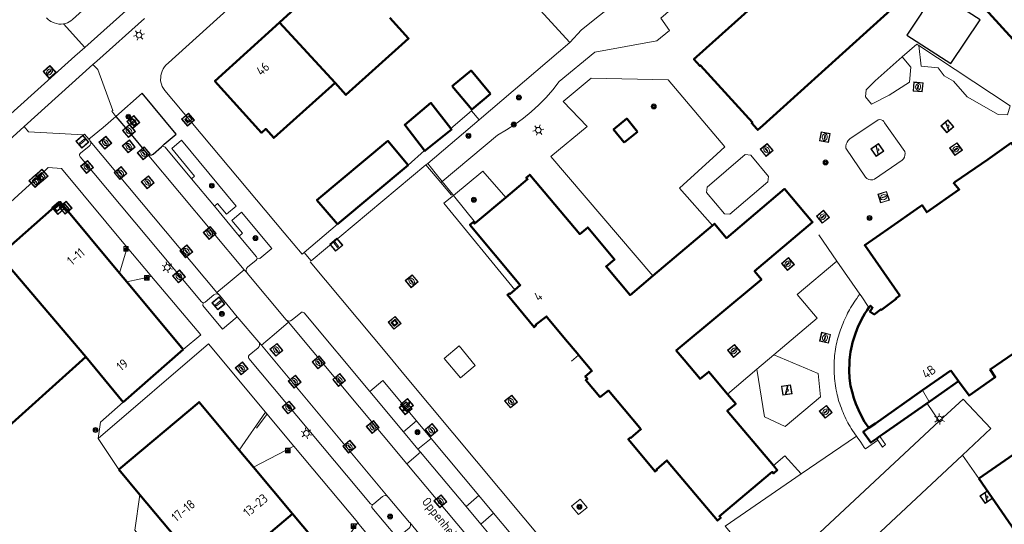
# Model space of a CAD drawing. Header units: metres. Extents: x 94279 to 96109, y 461866 to 463040.
# Tile 38 of 175: x 94638 to 94745, y 462854 to 462909. Entities that reach past the tile are written whole.
import ezdxf
from ezdxf.enums import TextEntityAlignment as Align

# ---------------------------------------------------------------- set-up
doc = ezdxf.new("R2010")
doc.units = ezdxf.units.M
doc.layers.get('0').update_dxf_attribs({"linetype": 'CONTINUOUS'})
for name, color, linetype, lineweight in [('B_BEBOUWINGSGRENS_0', 132, 'CONTINUOUS', 50), ('B_LUIFEL_1', 132, 'CONTINUOUS', 50), ('B_TUSSENMUUR_0', 132, 'CONTINUOUS', 50), ('G_GRENS_ALGEMEEN_0', 251, 'CONTINUOUS', 13), ('Q_BOOM_0', 251, 'CONTINUOUS', 13), ('Q_BRANDKRAAN_0', 251, 'CONTINUOUS', 13), ('Q_CAI-KAST_0', 251, 'CONTINUOUS', 13), ('Q_ELEKTRAKAST_0', 251, 'CONTINUOUS', 13), ('Q_FIETSENREK_0', 251, 'CONTINUOUS', 13), ('Q_FIETSENREK_LIJN_0', 251, 'CONTINUOUS', 13), ('Q_GASPUT_0', 251, 'CONTINUOUS', 13), ('Q_INSPECTIE_OF_RIOOLPUT_0', 251, 'CONTINUOUS', 13), ('Q_KOLK_0', 251, 'CONTINUOUS', 13), ('Q_KUNSTOBJECT_0', 251, 'CONTINUOUS', 13), ('Q_LICHTMAST_0', 251, 'CONTINUOUS', 13), ('Q_OPLAADPAAL_0', 251, 'CONTINUOUS', 13), ('Q_SPEELVOORZIENING_0', 251, 'CONTINUOUS', 13), ('Q_STRAATNAAMBORD_0', 251, 'CONTINUOUS', 13), ('Q_VERKEERSBORDPAAL_0', 251, 'CONTINUOUS', 13), ('Q_VLAGGENMAST_0', 251, 'CONTINUOUS', 13), ('T_CULTUURGRENS_0', 251, 'CONTINUOUS', 13), ('T_HAAG_0', 251, 'CONTINUOUS', 13), ('T_HEK_0', 251, 'CONTINUOUS', 13), ('T_HEK_LIJN_0', 251, 'CONTINUOUS', 13), ('T_MUUR_30CM_0', 251, 'CONTINUOUS', 13), ('T_MUUR_30CM_LIJN_0', 251, 'CONTINUOUS', 13), ('T_SCHUTTING_0', 251, 'CONTINUOUS', 13), ('V_WEGGRENS_0', 251, 'CONTINUOUS', 13), ('Z_GBKN_HUISNUMMER_0', 251, 'CONTINUOUS', 13), ('Z_STRAATNAAM_0', 251, 'CONTINUOUS', 13)]:
    doc.layers.add(name, color=color, linetype=linetype, lineweight=lineweight)
doc.layers.add('Boomspiegel_0', color=251, linetype='CONTINUOUS')
doc.layers.add('Valondergrond_0', color=251, linetype='CONTINUOUS')
doc.styles.get("Standard").update_dxf_attribs({"font": 'isocp.shx'})

# ---------------------------------------------------------------- blocks, each defined once
blk = doc.blocks.new('Q_LICHTMAST')
for points in [[(-0.26, 0.15), (-0.52, 0.3)], [(0, 0.3), (0, 0.6)], [(0.26, 0.15), (0.52, 0.3)], [(-0.26, -0.15), (-0.52, -0.3)], [(0, -0.3), (0, -0.6)], [(0.26, -0.15), (0.52, -0.3)]]:
    blk.add_lwpolyline(points)
blk.add_circle((0, 0), 0.3)
blk = doc.blocks.new('Q_VERKEERSBORDPAAL')
for points in [[(-0.5, 0.5), (0.5, 0.5), (0.5, -0.5), (-0.5, -0.5)], [(-0.08, 0.33), (0.07, 0.33), (0.07, -0.33), (-0.08, -0.33)]]:
    blk.add_lwpolyline(points, close=True)
blk.add_lwpolyline([(-0.44, 0.46), (0.44, 0.46, -0.414214), (0.46, 0.44), (0.46, -0.44, -0.414214), (0.44, -0.46), (-0.44, -0.46, -0.414214), (-0.46, -0.44), (-0.46, 0.44), (-0.46, 0.44), (-0.46, 0.45), (-0.46, 0.45), (-0.46, 0.45), (-0.46, 0.45), (-0.46, 0.45), (-0.46, 0.45), (-0.46, 0.46), (-0.46, 0.46), (-0.46, 0.46), (-0.45, 0.46), (-0.45, 0.46), (-0.45, 0.46), (-0.45, 0.46), (-0.45, 0.46), (-0.45, 0.46), (-0.44, 0.46), (-0.44, 0.46)], format="xyb")
blk = doc.blocks.new('Q_VLAGGENMAST')
for points in [[(-0.5, 0.5), (0.5, 0.5), (0.5, -0.5), (-0.5, -0.5)], [(-0.08, 0.33), (0.07, 0.33), (0.07, -0.33), (-0.08, -0.33)]]:
    blk.add_lwpolyline(points, close=True)
blk.add_lwpolyline([(-0.44, 0.46), (0.44, 0.46, -0.414214), (0.46, 0.44), (0.46, -0.44, -0.414214), (0.44, -0.46), (-0.44, -0.46, -0.414214), (-0.46, -0.44), (-0.46, 0.44), (-0.46, 0.44), (-0.46, 0.45), (-0.46, 0.45), (-0.46, 0.45), (-0.46, 0.45), (-0.46, 0.45), (-0.46, 0.45), (-0.46, 0.46), (-0.46, 0.46), (-0.46, 0.46), (-0.45, 0.46), (-0.45, 0.46), (-0.45, 0.46), (-0.45, 0.46), (-0.45, 0.46), (-0.45, 0.46), (-0.44, 0.46), (-0.44, 0.46)], format="xyb")
blk = doc.blocks.new('Q_KOLK')
blk.add_lwpolyline([(-0.5, 0.5), (0.5, 0.5), (0.5, -0.5), (-0.5, -0.5)], close=True)
for points in [[(-0.44, 0.46), (0.44, 0.46, -0.414214), (0.46, 0.44), (0.46, -0.44, -0.414214), (0.44, -0.46), (-0.44, -0.46, -0.414214), (-0.46, -0.44), (-0.46, 0.44, -0.414214), (-0.44, 0.46)], [(-0.34, 0.1, 0.380426), (-0.28, -0.18)], [(-0.01, 0.27, 0.240218), (-0.34, 0.1)], [(-0.19, 0.04, 0.853344), (-0.19, -0.03)], [(0.33, 0.11, 0.240191), (-0.01, 0.27)], [(0.18, -0.03, 0.849746), (0.18, 0.04)], [(0.27, -0.18, 0.380426), (0.33, 0.11)], [(-0.28, -0.18, 0.148452), (0.01, -0.26)], [(0.01, -0.26, 0.131742), (0.27, -0.18)]]:
    blk.add_lwpolyline(points, format="xyb")
for points in [[(-0.19, 0.04), (0.18, 0.04)], [(0.18, -0.03), (-0.19, -0.03)]]:
    blk.add_lwpolyline(points)
blk = doc.blocks.new('Q_GASPUT')
blk.add_lwpolyline([(-0.5, 0.5), (0.5, 0.5), (0.5, -0.5), (-0.5, -0.5)], close=True)
for points in [[(-0.44, 0.46), (0.44, 0.46, -0.414214), (0.46, 0.44), (0.46, -0.44, -0.414214), (0.44, -0.46), (-0.44, -0.46, -0.414214), (-0.46, -0.44), (-0.46, 0.44), (-0.46, 0.44), (-0.46, 0.45), (-0.46, 0.45), (-0.46, 0.45), (-0.46, 0.45), (-0.46, 0.45), (-0.46, 0.45), (-0.46, 0.46), (-0.46, 0.46), (-0.46, 0.46), (-0.45, 0.46), (-0.45, 0.46), (-0.45, 0.46), (-0.45, 0.46), (-0.45, 0.46), (-0.45, 0.46), (-0.44, 0.46), (-0.44, 0.46)], [(-0.34, 0.1, 0.380426), (-0.28, -0.18)], [(-0.01, 0.27, 0.240218), (-0.34, 0.1)], [(-0.19, 0.04, 0.853344), (-0.19, -0.03)], [(0.33, 0.11, 0.240191), (-0.01, 0.27)], [(0.18, -0.03, 0.849746), (0.18, 0.04)], [(0.27, -0.18, 0.380426), (0.33, 0.11)], [(-0.28, -0.18, 0.148452), (0.01, -0.26)], [(0.01, -0.26, 0.131742), (0.27, -0.18)]]:
    blk.add_lwpolyline(points, format="xyb")
for points in [[(-0.19, 0.04), (0.18, 0.04)], [(0.18, -0.03), (-0.19, -0.03)]]:
    blk.add_lwpolyline(points)
blk = doc.blocks.new('Q_BRANDKRAAN')
blk.add_lwpolyline([(-0.5, 0.5), (0.5, 0.5), (0.5, -0.5), (-0.5, -0.5)], close=True)
for points in [[(-0.44, 0.46), (0.44, 0.46, -0.414214), (0.46, 0.44), (0.46, -0.44, -0.414214), (0.44, -0.46), (-0.44, -0.46, -0.414214), (-0.46, -0.44), (-0.46, 0.44), (-0.46, 0.44), (-0.46, 0.45), (-0.46, 0.45), (-0.46, 0.45), (-0.46, 0.45), (-0.46, 0.45), (-0.46, 0.45), (-0.46, 0.46), (-0.46, 0.46), (-0.46, 0.46), (-0.45, 0.46), (-0.45, 0.46), (-0.45, 0.46), (-0.45, 0.46), (-0.45, 0.46), (-0.45, 0.46), (-0.44, 0.46), (-0.44, 0.46)], [(-0.34, 0.1, 0.380426), (-0.28, -0.18)], [(-0.01, 0.27, 0.240218), (-0.34, 0.1)], [(-0.19, 0.04, 0.853344), (-0.19, -0.03)], [(0.33, 0.11, 0.240191), (-0.01, 0.27)], [(0.18, -0.03, 0.849746), (0.18, 0.04)], [(0.27, -0.18, 0.380426), (0.33, 0.11)], [(-0.28, -0.18, 0.148452), (0.01, -0.26)], [(0.01, -0.26, 0.131742), (0.27, -0.18)]]:
    blk.add_lwpolyline(points, format="xyb")
for points in [[(-0.19, 0.04), (0.18, 0.04)], [(0.18, -0.03), (-0.19, -0.03)]]:
    blk.add_lwpolyline(points)
blk = doc.blocks.new('Q_INSPECTIE_OF_RIOOLPUT')
blk.add_lwpolyline([(-0.5, 0.5), (0.5, 0.5), (0.5, -0.5), (-0.5, -0.5)], close=True)
for points in [[(-0.44, 0.46), (0.44, 0.46, -0.414214), (0.46, 0.44), (0.46, -0.44, -0.414214), (0.44, -0.46), (-0.44, -0.46, -0.414214), (-0.46, -0.44), (-0.46, 0.44), (-0.46, 0.44), (-0.46, 0.45), (-0.46, 0.45), (-0.46, 0.45), (-0.46, 0.45), (-0.46, 0.45), (-0.46, 0.45), (-0.46, 0.46), (-0.46, 0.46), (-0.46, 0.46), (-0.45, 0.46), (-0.45, 0.46), (-0.45, 0.46), (-0.45, 0.46), (-0.45, 0.46), (-0.45, 0.46), (-0.44, 0.46), (-0.44, 0.46)], [(-0.34, 0.1, 0.380426), (-0.28, -0.18)], [(-0.01, 0.27, 0.240218), (-0.34, 0.1)], [(-0.19, 0.04, 0.853344), (-0.19, -0.03)], [(0.33, 0.11, 0.240191), (-0.01, 0.27)], [(0.18, -0.03, 0.849746), (0.18, 0.04)], [(0.27, -0.18, 0.380426), (0.33, 0.11)], [(-0.28, -0.18, 0.148452), (0.01, -0.26)], [(0.01, -0.26, 0.131742), (0.27, -0.18)]]:
    blk.add_lwpolyline(points, format="xyb")
for points in [[(-0.19, 0.04), (0.18, 0.04)], [(0.18, -0.03), (-0.19, -0.03)]]:
    blk.add_lwpolyline(points)
blk = doc.blocks.new('Q_SPEELVOORZIENING')
blk.add_lwpolyline([(-0.5, 0.5), (0.5, 0.5), (0.5, -0.5), (-0.5, -0.5)], close=True)
for points in [[(-0.44, 0.46), (0.44, 0.46, -0.414214), (0.46, 0.44), (0.46, -0.44, -0.414214), (0.44, -0.46), (-0.44, -0.46, -0.414214), (-0.46, -0.44), (-0.46, 0.44), (-0.46, 0.44), (-0.46, 0.45), (-0.46, 0.45), (-0.46, 0.45), (-0.46, 0.45), (-0.46, 0.45), (-0.46, 0.45), (-0.46, 0.46), (-0.46, 0.46), (-0.46, 0.46), (-0.45, 0.46), (-0.45, 0.46), (-0.45, 0.46), (-0.45, 0.46), (-0.45, 0.46), (-0.45, 0.46), (-0.44, 0.46), (-0.44, 0.46)], [(-0.36, 0.2, 1.168313), (-0.39, 0.14)], [(-0.09, 0.02, 0.778987), (-0.04, -0.17)], [(-0.04, -0.17, 0.508825), (0.06, -0.04)], [(0.36, -0.16, 1.031322), (0.38, -0.1)]]:
    blk.add_lwpolyline(points, format="xyb")
for points in [[(-0.39, 0.14), (-0.09, 0.02)], [(-0.36, 0.2), (0.38, -0.1)], [(0.06, -0.04), (0.36, -0.16)]]:
    blk.add_lwpolyline(points)
blk = doc.blocks.new('Q_FIETSENREK')
for points in [[(-0.5, 0.5), (0.5, 0.5), (0.5, -0.5), (-0.5, -0.5)], [(-0.06, 0.15), (0.18, 0.05), (0.04, -0.09)]]:
    blk.add_lwpolyline(points, close=True)
for points in [[(-0.44, 0.46), (0.44, 0.46, -0.414214), (0.46, 0.44), (0.46, -0.44, -0.414214), (0.44, -0.46), (-0.44, -0.46, -0.414214), (-0.46, -0.44), (-0.46, 0.44), (-0.46, 0.44), (-0.46, 0.45), (-0.46, 0.45), (-0.46, 0.45), (-0.46, 0.45), (-0.46, 0.45), (-0.46, 0.45), (-0.46, 0.46), (-0.46, 0.46), (-0.46, 0.46), (-0.45, 0.46), (-0.45, 0.46), (-0.45, 0.46), (-0.45, 0.46), (-0.45, 0.46), (-0.45, 0.46), (-0.44, 0.46), (-0.44, 0.46)], [(-0.18, 0.11, 0.847256), (-0.32, -0.14)], [(-0.19, 0.08, 0.842492), (-0.3, -0.12)], [(-0.17, 0.06, 0.053288), (-0.19, 0.08)], [(-0.19, -0.13, 0.502492), (-0.15, 0.04)], [(-0.15, 0.09, 0.06236), (-0.18, 0.11)], [(-0.16, -0.16, 0.494489), (-0.12, 0.07)], [(-0.32, -0.14, 0.089606), (-0.42, -0.35)], [(-0.3, -0.16, 0.110942), (-0.37, -0.35)], [(-0.29, -0.1, 0.006942), (-0.3, -0.12)], [(-0.3, -0.16, 0.02458), (-0.28, -0.17)], [(-0.21, -0.1, 0.381614), (-0.29, -0.1)], [(-0.22, -0.14, 0.533998), (-0.28, -0.14)], [(-0.28, -0.14, 0.009682), (-0.27, -0.14)], [(-0.28, -0.17, 0.148109), (-0.2, -0.17)], [(-0.27, -0.14, 0.120201), (-0.22, -0.14)], [(-0.22, -0.14, 0.003554), (-0.22, -0.14)], [(-0.19, -0.13, 0.017985), (-0.21, -0.1)], [(-0.12, -0.35, 0.075837), (-0.2, -0.17)], [(-0.08, -0.35, 0.094234), (-0.16, -0.16)], [(0.1, -0.16, 0.385208), (0.19, -0.33)], [(0.21, -0.05, 0.224648), (0.11, -0.13)], [(0.13, -0.17, 0.376993), (0.2, -0.3)], [(0.21, -0.09, 0.20829), (0.14, -0.14)], [(0.19, -0.33, 1), (0.29, -0.06)], [(0.2, -0.3, 1), (0.28, -0.09)], [(0.29, -0.06, 0.086253), (0.24, -0.05)], [(0.28, -0.09, 0.079305), (0.24, -0.08)]]:
    blk.add_lwpolyline(points, format="xyb")
for points in [[(-0.17, 0.06), (-0.26, -0.04), (-0.24, -0.06), (-0.15, 0.04)], [(0.08, 0.22), (0, 0.25), (-0.15, 0.09)], [(-0.12, 0.07), (-0.09, 0.11), (0.02, -0.13), (0.1, -0.16)], [(0.24, -0.05), (0.23, 0.05), (0.26, 0.09), (0.3, 0.08), (0.31, 0.11), (0.19, 0.15), (0.18, 0.12), (0.23, 0.1), (0.21, 0.08), (-0.04, 0.17), (0, 0.22), (0.07, 0.19), (0.08, 0.22)], [(0.21, -0.05), (0.2, 0.03), (0.06, -0.11)], [(-0.42, -0.35), (-0.37, -0.35)], [(-0.12, -0.35), (-0.08, -0.35)], [(0.06, -0.11), (0.11, -0.13)], [(0.13, -0.17), (0.25, -0.22), (0.24, -0.08)], [(0.14, -0.14), (0.22, -0.17), (0.21, -0.09)]]:
    blk.add_lwpolyline(points)
blk = doc.blocks.new('Q_KUNSTOBJECT')
for points in [[(-0.5, 0.5), (0.5, 0.5), (0.5, -0.5), (-0.5, -0.5)], [(-0.18, 0.18), (0.18, 0.18), (0.18, -0.18), (-0.18, -0.18)]]:
    blk.add_lwpolyline(points, close=True)
for points in [[(-0.44, 0.46), (0.44, 0.46, -0.414214), (0.46, 0.44), (0.46, -0.44, -0.414214), (0.44, -0.46), (-0.44, -0.46, -0.414214), (-0.46, -0.44), (-0.46, 0.44), (-0.46, 0.44), (-0.46, 0.45), (-0.46, 0.45), (-0.46, 0.45), (-0.46, 0.45), (-0.46, 0.45), (-0.46, 0.45), (-0.46, 0.46), (-0.46, 0.46), (-0.46, 0.46), (-0.45, 0.46), (-0.45, 0.46), (-0.45, 0.46), (-0.45, 0.46), (-0.45, 0.46), (-0.45, 0.46), (-0.44, 0.46), (-0.44, 0.46)], [(-0.24, 0.27), (0.24, 0.27, -0.414214), (0.26, 0.25), (0.26, -0.24, -0.414214), (0.24, -0.26), (-0.24, -0.26, -0.414214), (-0.27, -0.24), (-0.27, 0.25, -0.414214), (-0.24, 0.27)]]:
    blk.add_lwpolyline(points, format="xyb")
blk = doc.blocks.new('Q_ELEKTRAKAST')
for points in [[(-0.5, 0.5), (0.5, 0.5), (0.5, -0.5), (-0.5, -0.5)], [(-0.26, 0.26), (0.25, 0.26), (0.25, 0.19), (-0.26, 0.19)], [(-0.26, 0.11), (0.25, 0.11), (0.25, -0.33), (-0.26, -0.33)]]:
    blk.add_lwpolyline(points, close=True)
blk.add_lwpolyline([(-0.44, 0.46), (0.44, 0.46, -0.414214), (0.46, 0.44), (0.46, -0.44, -0.414214), (0.44, -0.46), (-0.44, -0.46, -0.414214), (-0.46, -0.44), (-0.46, 0.44), (-0.46, 0.44), (-0.46, 0.45), (-0.46, 0.45), (-0.46, 0.45), (-0.46, 0.45), (-0.46, 0.45), (-0.46, 0.45), (-0.46, 0.46), (-0.46, 0.46), (-0.46, 0.46), (-0.45, 0.46), (-0.45, 0.46), (-0.45, 0.46), (-0.45, 0.46), (-0.45, 0.46), (-0.45, 0.46), (-0.44, 0.46), (-0.44, 0.46)], format="xyb")
blk.add_lwpolyline([(-0.18, 0, -1), (-0.18, -0.07, -1)], format="xyb", close=True)
blk.add_lwpolyline([(0.04, 0.09), (-0.06, -0.11), (0.04, -0.11), (-0.06, -0.31)])
blk = doc.blocks.new('Q_CAI-KAST')
for points in [[(-0.5, 0.5), (0.5, 0.5), (0.5, -0.5), (-0.5, -0.5)], [(-0.26, 0.26), (0.25, 0.26), (0.25, 0.19), (-0.26, 0.19)], [(-0.26, 0.11), (0.25, 0.11), (0.25, -0.33), (-0.26, -0.33)]]:
    blk.add_lwpolyline(points, close=True)
blk.add_lwpolyline([(-0.44, 0.46), (0.44, 0.46, -0.414214), (0.46, 0.44), (0.46, -0.44, -0.414214), (0.44, -0.46), (-0.44, -0.46, -0.414214), (-0.46, -0.44), (-0.46, 0.44), (-0.46, 0.44), (-0.46, 0.45), (-0.46, 0.45), (-0.46, 0.45), (-0.46, 0.45), (-0.46, 0.45), (-0.46, 0.45), (-0.46, 0.46), (-0.46, 0.46), (-0.46, 0.46), (-0.45, 0.46), (-0.45, 0.46), (-0.45, 0.46), (-0.45, 0.46), (-0.45, 0.46), (-0.45, 0.46), (-0.44, 0.46), (-0.44, 0.46)], format="xyb")
blk.add_circle((-0.18, -0.03), 0.0354)
blk = doc.blocks.new('Q_OPLAADPAAL')
for points in [[(-0.5, 0.5), (0.5, 0.5), (0.5, -0.5), (-0.5, -0.5)], [(-0.08, 0.33), (0.07, 0.33), (0.07, -0.33), (-0.08, -0.33)]]:
    blk.add_lwpolyline(points, close=True)
blk.add_lwpolyline([(-0.44, 0.46), (0.44, 0.46, -0.414214), (0.46, 0.44), (0.46, -0.44, -0.414214), (0.44, -0.46), (-0.44, -0.46, -0.414214), (-0.46, -0.44), (-0.46, 0.44), (-0.46, 0.44), (-0.46, 0.45), (-0.46, 0.45), (-0.46, 0.45), (-0.46, 0.45), (-0.46, 0.45), (-0.46, 0.45), (-0.46, 0.46), (-0.46, 0.46), (-0.46, 0.46), (-0.45, 0.46), (-0.45, 0.46), (-0.45, 0.46), (-0.45, 0.46), (-0.45, 0.46), (-0.45, 0.46), (-0.44, 0.46), (-0.44, 0.46)], format="xyb")
blk = doc.blocks.new('Q_STRAATNAAMBORD')
for points in [[(-0.5, 0.5), (0.5, 0.5), (0.5, -0.5), (-0.5, -0.5)], [(-0.37, 0.22), (0.36, 0.22), (0.36, -0.21), (-0.37, -0.21)]]:
    blk.add_lwpolyline(points, close=True)
for points in [[(-0.44, 0.46), (0.44, 0.46, -0.414214), (0.46, 0.44), (0.46, -0.44, -0.414214), (0.44, -0.46), (-0.44, -0.46, -0.414214), (-0.46, -0.44), (-0.46, 0.44), (-0.46, 0.44), (-0.46, 0.45), (-0.46, 0.45), (-0.46, 0.45), (-0.46, 0.45), (-0.46, 0.45), (-0.46, 0.45), (-0.46, 0.46), (-0.46, 0.46), (-0.46, 0.46), (-0.45, 0.46), (-0.45, 0.46), (-0.45, 0.46), (-0.45, 0.46), (-0.45, 0.46), (-0.45, 0.46), (-0.44, 0.46), (-0.44, 0.46)], [(-0.29, 0.16), (0.28, 0.16, -0.414214), (0.3, 0.14), (0.3, -0.13, -0.414214), (0.28, -0.16), (-0.29, -0.16, -0.414214), (-0.31, -0.13), (-0.31, 0.14), (-0.31, 0.14), (-0.31, 0.14), (-0.31, 0.14), (-0.31, 0.15), (-0.31, 0.15), (-0.31, 0.15), (-0.3, 0.15), (-0.3, 0.15), (-0.3, 0.15), (-0.3, 0.16), (-0.3, 0.16), (-0.3, 0.16), (-0.3, 0.16), (-0.29, 0.16), (-0.29, 0.16), (-0.29, 0.16), (-0.29, 0.16), (-0.29, 0.16)]]:
    blk.add_lwpolyline(points, format="xyb")
blk = doc.blocks.new('Q_BOOM')
for radius in [0.27, 0.18, 0.09]:
    blk.add_circle((0, 0), radius)

msp = doc.modelspace()

# ---------------------------------------------------------------- linework, layer by layer
at = {"layer": 'B_BEBOUWINGSGRENS_0'}
for p, q in [((94673.25, 462915.19), (94666.4, 462908.96)), ((94703.85, 462895.9), (94705.29, 462897.09)), ((94672.69, 462887.04), (94680.38, 462893.46)), ((94690.99, 462889.96), (94687.69, 462887.19)), ((94713.43, 462886.9), (94706.95, 462881.43)), ((94649.81, 462880.8), (94649.02, 462881.74)), ((94655.95, 462873.43), (94649.81, 462880.8)), ((94649.42, 462867.72), (94655.95, 462873.43)), ((94629.53, 462858.44), (94645.35, 462872.66)), ((94645.35, 462872.66), (94649.42, 462867.72)), ((94736.25, 462869.03), (94739.33, 462871.18)), ((94739.33, 462871.18), (94740.16, 462870.01)), ((94663.58, 462860.68), (94662.03, 462862.52)), ((94648.94, 462860.42), (94651.24, 462857.68)), ((94667.83, 462855.61), (94663.58, 462860.68)), ((94651.24, 462857.68), (94657.23, 462850.53)), ((94672.08, 462850.53), (94667.83, 462855.61))]:
    msp.add_line(p, q, dxfattribs=at)
for points in [[(94729.92, 462925.3), (94731.49, 462923), (94728.71, 462920.49), (94711.71, 462905.23), (94711.41, 462904.95), (94712.05, 462904.23), (94712.13, 462904.29), (94717.76, 462898.08), (94717.69, 462898), (94718.23, 462897.41)], [(94718.23, 462897.41), (94718.34, 462897.28), (94718.91, 462897.78), (94740.69, 462917.48), (94742.66, 462915.3), (94740.46, 462913.32), (94747.95, 462905.09), (94748.02, 462905.16)], [(94672.43, 462902.39), (94673.61, 462901.08), (94680.42, 462907.19), (94678.39, 462909.45)], [(94666.4, 462908.96), (94659.39, 462902.58), (94664.43, 462896.97), (94664.9, 462897.39), (94665.77, 462896.41), (94672.43, 462902.39)], [(94689.32, 462901.19), (94687.21, 462903.72), (94685.17, 462902.02)], [(94685.17, 462902.02), (94687.28, 462899.49), (94689.32, 462901.19)], [(94685.01, 462897.43), (94682.85, 462900.22), (94680.01, 462897.82), (94682.16, 462895.04)], [(94705.29, 462897.09), (94704.12, 462898.52), (94702.68, 462897.33), (94703.85, 462895.9)], [(94682.16, 462895.04), (94682.19, 462895), (94685.1, 462897.32), (94685.01, 462897.43)], [(94680.38, 462893.46), (94678.17, 462896.09), (94670.47, 462889.66), (94672.69, 462887.04)], [(94755.97, 462894.39), (94755.89, 462894.5), (94755.85, 462894.56), (94749.77, 462890.35), (94745.89, 462895.87), (94743.33, 462894.08), (94739.8, 462891.64), (94739.63, 462891.49), (94740.24, 462890.82), (94736.71, 462888.34), (94736.2, 462889.11), (94735.99, 462888.97), (94732.49, 462886.52), (94729.97, 462884.77), (94733.78, 462879.31), (94733.34, 462878.98), (94733.38, 462878.93), (94731.79, 462877.75), (94731.75, 462877.81), (94731.01, 462877.26), (94730.53, 462877.57), (94730.82, 462877.98), (94730.58, 462878.19), (94730.43, 462878.01)], [(94706.95, 462881.43), (94704.48, 462879.35), (94701.87, 462882.45), (94702.8, 462883.21), (94699.88, 462886.7), (94699.02, 462885.97), (94693.59, 462892.42), (94693.2, 462892.1), (94693.34, 462891.93), (94690.99, 462889.96)], [(94715.06, 462868.61), (94713.22, 462870.79), (94713.02, 462871.03), (94712.09, 462870.26), (94710.36, 462872.31), (94709.5, 462873.34), (94718.75, 462881.06), (94718.01, 462881.94), (94724.3, 462887.27), (94721.27, 462890.88), (94714.96, 462885.54), (94713.65, 462887.09), (94713.43, 462886.9)], [(94649.02, 462881.74), (94642.59, 462889.46), (94635.96, 462883.66), (94637.55, 462881.83)], [(94687.69, 462887.19), (94687.59, 462887.11), (94687.45, 462887.28), (94687.08, 462886.98), (94692.39, 462880.62), (94692.48, 462880.52), (94692.55, 462880.44), (94691.97, 462879.94)], [(94691.97, 462879.94), (94691.42, 462879.46), (94691.35, 462879.54), (94691.15, 462879.37), (94694.06, 462875.87), (94694.16, 462875.97), (94694.26, 462876.05), (94694.21, 462876.11), (94695.39, 462877.04), (94695.52, 462876.89), (94697.3, 462874.76), (94698.91, 462872.84), (94698.89, 462872.83)], [(94730.43, 462878.01), (94730.22, 462877.7), (94729.99, 462877.34), (94729.8, 462877.02), (94729.62, 462876.69), (94729.42, 462876.31), (94729.26, 462875.97), (94728.96, 462875.19), (94728.84, 462874.86), (94728.74, 462874.53), (94728.65, 462874.19), (94728.56, 462873.85), (94728.49, 462873.51), (94728.43, 462873.21), (94728.39, 462872.91), (94728.35, 462872.6), (94728.33, 462872.29), (94728.31, 462871.99), (94728.28, 462871.15), (94728.32, 462870.32), (94728.42, 462869.49), (94728.59, 462868.84), (94728.8, 462868.16), (94729.01, 462867.54), (94729.28, 462866.9), (94729.65, 462866.15), (94729.96, 462865.61), (94730.42, 462864.94)], [(94698.89, 462872.83), (94698.97, 462872.73), (94700.33, 462871.12), (94699.61, 462870.52), (94699.67, 462870.43), (94699.84, 462870.25), (94699.67, 462870.11), (94701.2, 462868.29), (94701.29, 462868.37), (94701.32, 462868.33), (94702.12, 462868.99), (94703.84, 462866.96), (94705.53, 462864.95), (94705.62, 462864.85), (94705.66, 462864.79), (94704.51, 462863.83), (94704.48, 462863.86), (94704.29, 462863.7), (94707.19, 462860.2), (94707.39, 462860.35), (94707.34, 462860.41), (94708.48, 462861.41), (94708.63, 462861.23), (94713.96, 462854.87), (94714.33, 462855.18), (94714.19, 462855.34), (94719.92, 462860.16), (94720.07, 462859.99), (94720.47, 462860.36), (94720.05, 462860.86)], [(94740.16, 462870.01), (94741.3, 462868.45), (94744.15, 462870.45), (94743.6, 462871.26), (94746.14, 462873.03)], [(94748.08, 462870.09), (94750.83, 462865.31), (94742.36, 462859.46)], [(94720.05, 462860.86), (94715.03, 462866.77), (94715.95, 462867.56), (94715.06, 462868.61)], [(94730.42, 462864.94), (94731.12, 462865.43), (94736.25, 462869.03)], [(94662.03, 462862.52), (94657.66, 462867.74), (94648.94, 462860.42)], [(94742.36, 462859.46), (94752.76, 462844.4), (94754.77, 462845.79), (94755.66, 462844.51), (94756.94, 462841.89), (94755.44, 462841.03)]]:
    msp.add_lwpolyline(points, dxfattribs=at)
at = {"layer": 'B_LUIFEL_1'}
msp.add_line((94731.27, 462863.78), (94731.62, 462864.03), dxfattribs=at)
for points in [[(94736.98, 462867.78), (94737.07, 462867.85), (94740.16, 462870.01)], [(94731.62, 462864.03), (94731.94, 462864.26), (94736.98, 462867.78)], [(94730.42, 462864.94), (94729.81, 462864.5), (94730.64, 462863.34), (94731.27, 462863.78)]]:
    msp.add_lwpolyline(points, dxfattribs=at)
at = {"layer": 'B_TUSSENMUUR_0'}
for p, q in [((94672.43, 462902.39), (94666.4, 462908.96)), ((94645.35, 462872.66), (94637.55, 462881.83)), ((94667.83, 462855.61), (94659.11, 462848.29))]:
    msp.add_line(p, q, dxfattribs=at)
at = {"layer": 'Boomspiegel_0'}
for p, q in [((94651.48, 462901.28), (94648.64, 462898.73)), ((94652.69, 462894.66), (94653.59, 462895.46))]:
    msp.add_line(p, q, dxfattribs=at)
for points in [[(94653.59, 462895.46), (94653.87, 462895.74), (94655.17, 462896.84), (94651.48, 462901.28)], [(94648.64, 462898.73), (94650.12, 462897.01), (94652.03, 462894.69)]]:
    msp.add_lwpolyline(points, dxfattribs=at)
at = {"layer": 'G_GRENS_ALGEMEEN_0'}
for p, q in [((94649.87, 462884.51), (94649.02, 462881.74)), ((94652.49, 462881.38), (94649.81, 462880.8)), ((94662.03, 462862.52), (94664.87, 462866.65)), ((94667.96, 462862.95), (94663.58, 462860.68)), ((94740.6, 462861.99), (94722.53, 462845.13)), ((94674.9, 462854.65), (94672.08, 462850.53))]:
    msp.add_line(p, q, dxfattribs=at)
for points in [[(94652.03, 462894.69), (94652.06, 462894.66), (94652.09, 462894.64), (94652.11, 462894.62), (94652.15, 462894.6), (94652.18, 462894.58)], [(94652.18, 462894.58), (94652.21, 462894.57), (94652.25, 462894.55), (94652.28, 462894.55), (94652.32, 462894.54), (94652.36, 462894.54)], [(94652.36, 462894.54), (94652.39, 462894.54), (94652.43, 462894.54), (94652.46, 462894.55), (94652.5, 462894.55), (94652.54, 462894.57)], [(94652.54, 462894.57), (94652.57, 462894.58), (94652.6, 462894.6), (94652.63, 462894.62), (94652.66, 462894.64), (94652.69, 462894.66)], [(94738.07, 462865.66), (94733.2, 462861.13), (94719.65, 462848.53)], [(94731.38, 462863.6), (94731.89, 462862.86), (94732.21, 462863.12), (94731.72, 462863.86), (94731.62, 462864.03)]]:
    msp.add_lwpolyline(points, dxfattribs=at)
at = {"layer": 'Q_FIETSENREK_LIJN_0'}
msp.add_line((94663.91, 462864.92), (94665.03, 462866.39), dxfattribs=at)
at = {"layer": 'T_CULTUURGRENS_0'}
for p, q in [((94685.93, 462873.84), (94684.29, 462872.47)), ((94698.11, 462856.44), (94698.89, 462855.52))]:
    msp.add_line(p, q, dxfattribs=at)
for points in [[(94684.29, 462872.47), (94686.06, 462870.36), (94687.66, 462871.71), (94685.93, 462873.84)], [(94698.89, 462855.52), (94699.83, 462856.29), (94699.05, 462857.21), (94698.11, 462856.44)]]:
    msp.add_lwpolyline(points, dxfattribs=at)
at = {"layer": 'T_HAAG_0'}
msp.add_line((94697.94, 462906.78), (94687.76, 462917.87), dxfattribs=at)
at = {"layer": 'T_HEK_0'}
for p, q in [((94688.08, 462898.39), (94682.5, 462893.65)), ((94682.31, 462893.49), (94669.85, 462883.07)), ((94682.5, 462893.65), (94682.31, 462893.49)), ((94682.31, 462893.49), (94683.91, 462891.58)), ((94683.91, 462891.58), (94685.07, 462890.2)), ((94669.85, 462883.07), (94669.08, 462883.98))]:
    msp.add_line(p, q, dxfattribs=at)
at = {"layer": 'T_HEK_LIJN_0'}
for p, q in [((94735.84, 462906.44), (94745.75, 462899.91)), ((94731.09, 462902.6), (94734.05, 462905.22)), ((94684.07, 462891.7), (94685.19, 462890.3)), ((94685.19, 462890.3), (94685.29, 462890.18)), ((94685.29, 462890.18), (94687.69, 462887.19)), ((94678.24, 462872.79), (94669.73, 462882.97)), ((94680.1, 462870.56), (94678.24, 462872.79)), ((94700.67, 462845.94), (94680.1, 462870.56))]:
    msp.add_line(p, q, dxfattribs=at)
for points in [[(94734.05, 462905.22), (94735.61, 462906.6), (94735.84, 462906.44)], [(94682.5, 462893.65), (94683.31, 462892.64), (94684.07, 462891.7)]]:
    msp.add_lwpolyline(points, dxfattribs=at)
at = {"layer": 'T_MUUR_30CM_0'}
msp.add_line((94726.95, 462883.05), (94729.44, 462879.47), dxfattribs=at)
for points in [[(94729.44, 462879.47), (94729.27, 462879.22), (94729.1, 462879), (94728.96, 462878.8), (94728.83, 462878.59), (94728.7, 462878.39), (94728.57, 462878.18), (94728.44, 462877.96), (94728.32, 462877.75), (94728.2, 462877.56), (94728.11, 462877.38), (94728.01, 462877.19), (94727.9, 462876.96), (94727.79, 462876.73), (94727.7, 462876.51), (94727.61, 462876.29), (94727.52, 462876.06), (94727.43, 462875.83), (94727.35, 462875.59), (94727.27, 462875.37), (94727.19, 462875.15), (94727.12, 462874.9), (94727.05, 462874.66), (94726.99, 462874.43), (94726.94, 462874.19), (94726.88, 462873.95), (94726.84, 462873.72), (94726.79, 462873.47), (94726.76, 462873.22), (94726.73, 462873), (94726.7, 462872.76), (94726.67, 462872.51), (94726.66, 462872.26), (94726.65, 462872.03), (94726.65, 462871.75), (94726.64, 462871.52), (94726.64, 462871.29), (94726.65, 462871.05), (94726.65, 462870.79), (94726.67, 462870.54), (94726.69, 462870.31), (94726.71, 462870.05), (94726.75, 462869.75), (94726.8, 462869.49), (94726.84, 462869.25), (94726.88, 462869.02), (94726.94, 462868.75)], [(94730.43, 462878.01), (94729.57, 462879.26), (94729.44, 462879.47)], [(94726.94, 462868.75), (94726.99, 462868.51), (94727.04, 462868.29), (94727.09, 462868.05), (94727.16, 462867.81), (94727.25, 462867.55), (94727.33, 462867.32), (94727.43, 462867.07), (94727.52, 462866.84), (94727.61, 462866.62), (94727.71, 462866.39), (94727.81, 462866.17), (94727.91, 462865.93), (94728.02, 462865.71), (94728.13, 462865.49), (94728.24, 462865.3), (94728.37, 462865.09), (94728.51, 462864.87), (94728.65, 462864.66), (94729.06, 462864.05)], [(94729.06, 462864.05), (94729.15, 462863.92), (94729.53, 462863.37), (94729.9, 462862.82), (94730.04, 462862.65), (94731.38, 462863.6)]]:
    msp.add_lwpolyline(points, dxfattribs=at)
at = {"layer": 'T_MUUR_30CM_LIJN_0'}
for p, q in [((94724.99, 462885.88), (94726.95, 462883.05)), ((94698.89, 462872.83), (94698.1, 462872.18))]:
    msp.add_line(p, q, dxfattribs=at)
for points in [[(94736.25, 462869.03), (94736.94, 462867.84), (94736.98, 462867.78)], [(94736.98, 462867.78), (94737, 462867.75), (94736.74, 462867.57)]]:
    msp.add_lwpolyline(points, dxfattribs=at)
at = {"layer": 'T_SCHUTTING_0'}
for p, q in [((94697.94, 462906.78), (94688.08, 462898.39)), ((94680.38, 462893.46), (94682.16, 462895.04))]:
    msp.add_line(p, q, dxfattribs=at)
for points in [[(94722.02, 462925.41), (94710.22, 462914.55), (94708.98, 462915.96), (94699.21, 462908.14), (94697.94, 462906.78)], [(94688.08, 462898.39), (94687.24, 462899.37), (94685.01, 462897.43)]]:
    msp.add_lwpolyline(points, dxfattribs=at)
at = {"layer": 'V_WEGGRENS_0'}
for p, q in [((94650.4, 462910.83), (94645.24, 462906.22)), ((94651.75, 462909.37), (94646.55, 462904.74)), ((94645.24, 462906.22), (94642.95, 462908.81)), ((94735.84, 462906.44), (94736.09, 462904.21)), ((94638.66, 462897.64), (94646.14, 462904.37)), ((94646.55, 462904.74), (94646.14, 462904.37)), ((94714.77, 462895.43), (94708.6, 462902.72)), ((94731.09, 462902.6), (94730.13, 462901.62)), ((94638.66, 462897.64), (94633.41, 462892.92)), ((94732.04, 462898.19), (94731.92, 462898.3)), ((94659.59, 462879.65), (94645.85, 462896.08)), ((94652.03, 462894.69), (94652.18, 462894.58)), ((94662.57, 462882.1), (94652.03, 462894.69)), ((94652.18, 462894.58), (94652.36, 462894.54)), ((94652.36, 462894.54), (94652.54, 462894.57)), ((94652.54, 462894.57), (94652.69, 462894.66)), ((94719.52, 462892.24), (94717.59, 462894.56)), ((94649.87, 462884.51), (94642.71, 462893.08)), ((94656.85, 462891.98), (94659.34, 462889)), ((94683.91, 462891.58), (94684.07, 462891.7)), ((94659.34, 462889), (94662.01, 462885.76)), ((94669.08, 462883.98), (94672.69, 462887.04)), ((94668.85, 462883.78), (94669.08, 462883.98)), ((94657.85, 462875.04), (94652.49, 462881.38)), ((94662.57, 462882.1), (94662.87, 462881.77)), ((94659.88, 462879.34), (94659.59, 462879.65)), ((94664.15, 462874.24), (94661.81, 462876.99)), ((94667.13, 462876.68), (94667.38, 462876.41)), ((94667.38, 462876.41), (94680.24, 462861.05)), ((94655.95, 462873.43), (94657.85, 462875.04)), ((94658.67, 462874.07), (94646.72, 462863.77)), ((94664.87, 462866.65), (94658.67, 462874.07)), ((94664.43, 462873.92), (94664.15, 462874.24)), ((94678.21, 462857.43), (94664.43, 462873.92)), ((94720.1, 462872.87), (94718.24, 462871.32)), ((94715.06, 462868.61), (94718.24, 462871.32)), ((94676.21, 462868.88), (94679.86, 462864.51)), ((94736.74, 462867.57), (94731.62, 462864.03)), ((94738.07, 462865.66), (94736.74, 462867.57)), ((94681.28, 462865.7), (94679.86, 462864.51)), ((94682.86, 462863.8), (94681.28, 462865.7)), ((94679.86, 462864.51), (94681.44, 462862.63)), ((94646.72, 462863.77), (94648.94, 462860.42)), ((94681.44, 462862.63), (94682.86, 462863.8)), ((94688.06, 462857.58), (94682.86, 462863.8)), ((94729.06, 462864.05), (94723.08, 462859.94)), ((94731.27, 462863.78), (94731.38, 462863.6)), ((94674.9, 462854.65), (94667.96, 462862.95)), ((94681.72, 462862.29), (94680.24, 462861.05)), ((94681.44, 462862.63), (94681.72, 462862.29)), ((94681.72, 462862.29), (94686.66, 462856.41)), ((94680.24, 462861.05), (94699.82, 462837.67)), ((94742.36, 462859.46), (94740.6, 462861.99)), ((94688.06, 462857.58), (94686.66, 462856.41)), ((94689.65, 462855.67), (94688.06, 462857.58)), ((94686.66, 462856.41), (94688.26, 462854.5)), ((94688.26, 462854.5), (94689.65, 462855.67)), ((94694.58, 462849.82), (94689.65, 462855.67)), ((94696.86, 462835.16), (94680.54, 462854.66)), ((94688.26, 462854.5), (94693.17, 462848.63))]:
    msp.add_line(p, q, dxfattribs=at)
for points in [[(94684.07, 462891.7), (94690.07, 462896.73), (94691.04, 462897.28), (94691.98, 462897.89), (94692.89, 462898.55), (94693.75, 462899.25), (94694.58, 462900.01), (94695.37, 462900.8), (94696.1, 462901.65), (94696.79, 462902.53), (94700.64, 462905.71), (94707.37, 462906.97), (94708.78, 462908.08), (94707.82, 462909.43), (94728.43, 462927.29), (94729.92, 462925.3)], [(94679.43, 462927.24), (94654.33, 462904.56), (94654.07, 462904.32), (94653.9, 462904.12), (94653.77, 462903.9), (94653.65, 462903.67), (94653.57, 462903.43), (94653.52, 462903.18), (94653.52, 462903.07)], [(94642.95, 462908.81), (94643.15, 462908.85), (94643.36, 462908.92), (94643.55, 462909.02), (94643.74, 462909.13), (94643.91, 462909.26), (94647.14, 462912.19), (94647.7, 462912.69)], [(94641.1, 462909.46), (94641.2, 462909.35), (94641.31, 462909.25), (94641.43, 462909.16), (94641.55, 462909.07), (94641.68, 462909), (94641.92, 462908.9), (94642.17, 462908.82), (94642.43, 462908.78), (94642.69, 462908.78), (94642.95, 462908.81)], [(94645.24, 462906.22), (94644.18, 462905.28), (94623.29, 462886.5)], [(94730.13, 462901.62), (94730.04, 462900.89), (94730.7, 462900.09), (94732.62, 462901.04), (94734.82, 462902.48), (94734.97, 462904.09), (94734.05, 462905.22)], [(94646.14, 462904.37), (94646.65, 462903.83), (94648.28, 462899.39), (94648.18, 462899.31), (94648.64, 462898.73)], [(94736.09, 462904.21), (94737.93, 462904.04), (94738.61, 462903.14), (94739.61, 462902.57), (94741.09, 462900.86), (94744.45, 462898.96), (94745.49, 462898.91), (94745.75, 462899.91)], [(94653.52, 462903.07), (94653.49, 462902.6), (94653.66, 462902.01), (94653.94, 462901.55), (94666.9, 462886.11), (94668.85, 462883.78)], [(94708.6, 462902.72), (94700.24, 462902.89), (94697.23, 462900.37)], [(94697.23, 462900.37), (94699.82, 462897.64), (94695.86, 462894.41), (94706.95, 462881.43)], [(94648.64, 462898.73), (94647.24, 462897.55), (94645.69, 462896.28)], [(94731.92, 462898.3), (94731.77, 462898.37), (94731.61, 462898.4), (94731.44, 462898.39), (94728.35, 462896.3), (94728.18, 462896.15), (94728.05, 462895.96), (94727.96, 462895.75), (94727.92, 462895.53), (94727.93, 462895.3), (94730.06, 462892.16), (94730.21, 462892.01), (94730.4, 462891.9), (94730.61, 462891.85), (94730.83, 462891.86), (94731.04, 462891.92), (94734.04, 462893.99), (94734.18, 462894.15), (94734.28, 462894.33), (94734.34, 462894.53), (94734.36, 462894.73), (94734.33, 462894.94), (94732.13, 462898.05), (94732.04, 462898.19)], [(94645.69, 462896.28), (94645.21, 462896.84), (94645.1, 462896.76), (94639.15, 462897.09), (94638.66, 462897.64)], [(94645.85, 462896.08), (94645.79, 462896.16), (94645.69, 462896.28)], [(94644.76, 462894.73), (94644.78, 462894.75), (94645.74, 462895.53), (94645.85, 462895.64), (94645.91, 462895.78), (94645.91, 462895.93), (94645.85, 462896.08)], [(94653.59, 462895.46), (94653.72, 462895.51), (94653.85, 462895.5), (94653.97, 462895.42), (94656.85, 462891.98)], [(94659.34, 462889), (94659.67, 462889.31), (94660.63, 462888.13), (94661.71, 462889.02), (94655.76, 462896.16), (94654.7, 462895.26), (94657.18, 462892.27), (94656.85, 462891.98)], [(94713.43, 462886.9), (94709.85, 462890.95), (94713.9, 462894.65), (94714.77, 462895.43)], [(94658.11, 462878.53), (94658.02, 462878.55), (94657.94, 462878.61), (94644.74, 462894.38), (94644.68, 462894.49), (94644.69, 462894.62), (94644.76, 462894.73)], [(94717.59, 462894.56), (94716.99, 462894.61), (94712.85, 462891.08), (94712.79, 462890.48), (94714.72, 462888.19), (94715.32, 462888.13), (94719.46, 462891.64), (94719.52, 462892.24)], [(94642.71, 462893.08), (94641.27, 462893.19), (94640.88, 462892.81), (94626.12, 462879.39)], [(94690.99, 462889.96), (94688.49, 462892.79), (94685.29, 462890.18)], [(94685.29, 462890.18), (94684.25, 462889.34), (94691.97, 462879.94)], [(94663.96, 462883.36), (94664.26, 462883.34), (94665.57, 462884.41), (94662.28, 462888.35), (94661.21, 462887.46), (94662.38, 462886.06), (94662.01, 462885.76)], [(94662.01, 462885.76), (94663.89, 462883.52), (94663.94, 462883.45), (94663.96, 462883.36)], [(94652.49, 462881.38), (94652.35, 462881.55), (94649.87, 462884.51)], [(94663.96, 462883.36), (94663.94, 462883.25), (94663.87, 462883.16), (94662.93, 462882.37), (94662.82, 462882.24), (94662.77, 462882.08), (94662.79, 462881.91), (94662.87, 462881.77)], [(94720.1, 462872.87), (94724.81, 462876.83), (94722.63, 462879.43), (94726.95, 462883.05)], [(94659.59, 462879.65), (94661.04, 462880.83), (94662.57, 462882.1)], [(94662.87, 462881.77), (94662.88, 462881.75), (94667.13, 462876.68)], [(94659.88, 462879.34), (94659.74, 462879.44), (94659.58, 462879.48), (94659.41, 462879.45), (94659.26, 462879.37), (94658.31, 462878.59), (94658.22, 462878.54), (94658.11, 462878.53)], [(94661.81, 462876.99), (94659.9, 462879.33), (94659.88, 462879.34)], [(94658.11, 462878.53), (94658.08, 462878.21), (94660.2, 462875.67), (94661.81, 462876.99)], [(94667.13, 462876.68), (94667.27, 462876.58), (94667.44, 462876.54), (94667.61, 462876.56), (94667.76, 462876.65), (94668.7, 462877.43), (94668.79, 462877.49), (94668.89, 462877.51), (94668.99, 462877.48), (94669.07, 462877.41), (94676.21, 462868.88)], [(94667.38, 462876.41), (94665.81, 462875.09), (94664.43, 462873.92)], [(94676.46, 462856.62), (94676.35, 462856.65), (94676.27, 462856.71), (94663.08, 462872.47), (94663.03, 462872.59), (94663.04, 462872.72), (94663.11, 462872.83), (94664.09, 462873.63), (94664.19, 462873.76), (94664.24, 462873.93), (94664.23, 462874.09), (94664.15, 462874.24)], [(94718.24, 462871.32), (94719.07, 462866.15), (94721.34, 462865.07), (94725.17, 462868.29), (94724.9, 462870.84), (94720.1, 462872.87)], [(94681.28, 462865.7), (94677.62, 462870.08), (94676.21, 462868.88)], [(94649.42, 462867.72), (94646.94, 462865.55), (94646.72, 462863.77)], [(94740.6, 462861.99), (94743.65, 462864.86), (94740.66, 462868.06), (94738.07, 462865.66)], [(94667.96, 462862.95), (94667.02, 462864.07), (94664.87, 462866.65)], [(94723.08, 462859.94), (94721.3, 462861.92), (94720.05, 462860.86)], [(94723.08, 462859.94), (94714.82, 462854.26), (94719.65, 462848.53)], [(94651.24, 462857.68), (94650.69, 462853.82), (94653.19, 462850.6), (94657.23, 462850.53)], [(94678.21, 462857.43), (94678.08, 462857.54), (94677.91, 462857.58), (94677.74, 462857.56), (94677.59, 462857.48), (94676.64, 462856.68), (94676.55, 462856.63), (94676.46, 462856.62)], [(94680.54, 462854.66), (94680.53, 462854.67), (94678.21, 462857.43)], [(94676.46, 462856.62), (94676.42, 462856.31), (94679.12, 462853.1), (94679.43, 462853.05)], [(94678, 462850.95), (94675.03, 462854.49), (94674.9, 462854.65)], [(94679.43, 462853.05), (94679.46, 462853.15), (94679.52, 462853.24), (94680.48, 462854.05), (94680.59, 462854.18), (94680.64, 462854.34), (94680.62, 462854.51), (94680.54, 462854.66)]]:
    msp.add_lwpolyline(points, dxfattribs=at)
at = {"layer": 'Valondergrond_0'}
msp.add_line((94739.32, 462904.49), (94742.49, 462909.25), dxfattribs=at)
msp.add_lwpolyline([(94742.49, 462909.25), (94737.7, 462912.34), (94734.53, 462907.58), (94739.32, 462904.49)], dxfattribs=at)

# ---------------------------------------------------------------- block references
at = {"layer": 'Q_BOOM_0'}
for p, rotation in [((94692.4, 462900.81), 40.40800078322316), ((94707.05, 462899.83), 178.8625941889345), ((94649.98, 462898.72), 41.99946660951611), ((94691.84, 462897.87), 32.8091006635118), ((94686.92, 462896.65), 40.3702062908), ((94725.71, 462893.75), 124.1967260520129), ((94659.05, 462891.23), 129.7740196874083), ((94687.52, 462889.7), 39.21788763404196), ((94730.49, 462887.72), 34.73649673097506), ((94663.78, 462885.54), 129.8484989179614), ((94660.14, 462877.31), 129.8565045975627), ((94646.42, 462864.71), 83.07337544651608), ((94681.39, 462864.47), 129.8619704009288), ((94698.98, 462856.38), 39.29272239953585), ((94678.41, 462855.31), 130.0101792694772)]:
    msp.add_blockref('Q_BOOM', p, dxfattribs=dict(at, rotation=rotation))
at = {"layer": 'Q_BRANDKRAAN_0', "rotation": 129.8631997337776}
msp.add_blockref('Q_BRANDKRAAN', (94662.3, 462871.4), dxfattribs=at)
at = {"layer": 'Q_CAI-KAST_0', "rotation": 130.0111139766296}
msp.add_blockref('Q_CAI-KAST', (94656.46, 462898.4), dxfattribs=at)
at = {"layer": 'Q_ELEKTRAKAST_0', "rotation": 42.28122494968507}
for p in [(94639.89, 462891.74), (94640.55, 462892.3)]:
    msp.add_blockref('Q_ELEKTRAKAST', p, dxfattribs=at)
at = {"layer": 'Q_FIETSENREK_0', "xscale": 0.5, "yscale": 0.5}
for p in [(94649.73, 462884.36), (94651.99, 462881.23), (94667.31, 462862.47), (94674.45, 462854.26)]:
    msp.add_blockref('Q_FIETSENREK', p, dxfattribs=at)
at = {"layer": 'Q_GASPUT_0', "rotation": 129.8619704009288}
msp.add_blockref('Q_GASPUT', (94682.91, 462864.71), dxfattribs=at)
at = {"layer": 'Q_INSPECTIE_OF_RIOOLPUT_0'}
for p, rotation in [((94641.42, 462903.58), 41.95977199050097), ((94647.48, 462895.9), 129.9049001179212), ((94650.03, 462895.49), 129.5520084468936), ((94652.09, 462891.6), 129.9049001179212), ((94666.07, 462873.41), 129.8936432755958), ((94670.64, 462872.04), 129.9410227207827), ((94676.53, 462865.03), 129.9410227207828)]:
    msp.add_blockref('Q_INSPECTIE_OF_RIOOLPUT', p, dxfattribs=dict(at, rotation=rotation))
at = {"layer": 'Q_KOLK_0'}
for p, rotation in [((94735.77, 462901.95), 84.81199654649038), ((94650.04, 462897.18), 130.7384969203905), ((94725.63, 462896.5), 79.67274610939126), ((94651.65, 462894.74), 129.5520084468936), ((94719.31, 462895.12), 129.8201681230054), ((94739.88, 462895.2), 34.71541072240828), ((94645.49, 462893.27), 129.9197379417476), ((94649.13, 462892.6), 129.9049001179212), ((94732.02, 462889.98), 17.25895429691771), ((94725.42, 462887.85), 40.27914523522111), ((94658.82, 462886.09), 129.9266743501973), ((94656.27, 462884.1), 129.9049001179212), ((94721.62, 462882.73), 40.27914523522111), ((94655.48, 462881.38), 129.9197379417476), ((94680.76, 462880.86), 129.8303161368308), ((94725.66, 462874.72), 76.6932422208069), ((94715.77, 462873.3), 40.38124758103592), ((94668.06, 462869.96), 129.8936432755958), ((94672.88, 462870.14), 129.9410227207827), ((94691.55, 462867.8), 129.053442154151), ((94667.38, 462867.15), 129.9180353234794), ((94725.74, 462866.68), 40.03271312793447), ((94673.97, 462862.9), 129.8936432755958), ((94683.88, 462856.97), 129.9390629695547)]:
    msp.add_blockref('Q_KOLK', p, dxfattribs=dict(at, rotation=rotation))
at = {"layer": 'Q_KUNSTOBJECT_0', "rotation": 129.8303161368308}
msp.add_blockref('Q_KUNSTOBJECT', (94678.9, 462876.34), dxfattribs=at)
at = {"layer": 'Q_LICHTMAST_0'}
for p, rotation in [((94651.14, 462907.58), 41.63900903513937), ((94694.51, 462897.26), 39.91684849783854), ((94654.21, 462882.36), 129.9197379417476), ((94738.09, 462865.9), 124.6982601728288), ((94669.32, 462864.34), 129.9180353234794)]:
    msp.add_blockref('Q_LICHTMAST', p, dxfattribs=dict(at, rotation=rotation))
at = {"layer": 'Q_OPLAADPAAL_0', "rotation": 129.9109649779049}
msp.add_blockref('Q_OPLAADPAAL', (94680.11, 462867.07), dxfattribs=at)
at = {"layer": 'Q_SPEELVOORZIENING_0'}
for p, rotation in [((94738.94, 462897.68), 130.8798021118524), ((94731.33, 462895.11), 125.1944256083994), ((94721.5, 462869.05), 99.08595039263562), ((94743.17, 462857.42), 124.6252591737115)]:
    msp.add_blockref('Q_SPEELVOORZIENING', p, dxfattribs=dict(at, rotation=rotation))
at = {"layer": 'Q_STRAATNAAMBORD_0'}
for p, rotation in [((94650.51, 462898.13), 130.7384969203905), ((94642.37, 462888.82), 41.17980643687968), ((94643.17, 462888.85), 129.8099531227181)]:
    msp.add_blockref('Q_STRAATNAAMBORD', p, dxfattribs=dict(at, rotation=rotation))
at = {"layer": 'Q_VERKEERSBORDPAAL_0'}
for p, rotation in [((94650.51, 462898.13), 130.7384969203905), ((94644.98, 462896), 131.3826668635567), ((94659.76, 462878.45), 129.346767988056), ((94680.24, 462867.43), 129.9109649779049)]:
    msp.add_blockref('Q_VERKEERSBORDPAAL', p, dxfattribs=dict(at, rotation=rotation))
at = {"layer": 'Q_VLAGGENMAST_0', "rotation": 39.88913801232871}
msp.add_blockref('Q_VLAGGENMAST', (94672.56, 462884.82), dxfattribs=at)

# ---------------------------------------------------------------- texts
at = {"layer": 'Z_GBKN_HUISNUMMER_0'}
for s, rotation, p in [('46', 42.3, (94664.58, 462903.92)), ('1-11', 39.8, (94644.28, 462883.53)), ('4', 39.9, (94694.49, 462879.22)), ('19', 39.5, (94649.31, 462871.78)), ('4B', 34.8, (94736.94, 462871.04)), ('13-23', 40, (94663.79, 462856.54)), ('17-18', 40, (94655.94, 462855.96))]:
    msp.add_text(s, height=1, rotation=rotation, dxfattribs=at).set_placement(p, align=Align.MIDDLE)
at = {"layer": 'Z_STRAATNAAM_0', "linetype": 'Continuous'}
msp.add_text('Oppenheimstraat', height=1, rotation=308.9104, dxfattribs=at).set_placement((94684.95, 462853.55), align=Align.MIDDLE)

doc.saveas('drawing.dxf')
